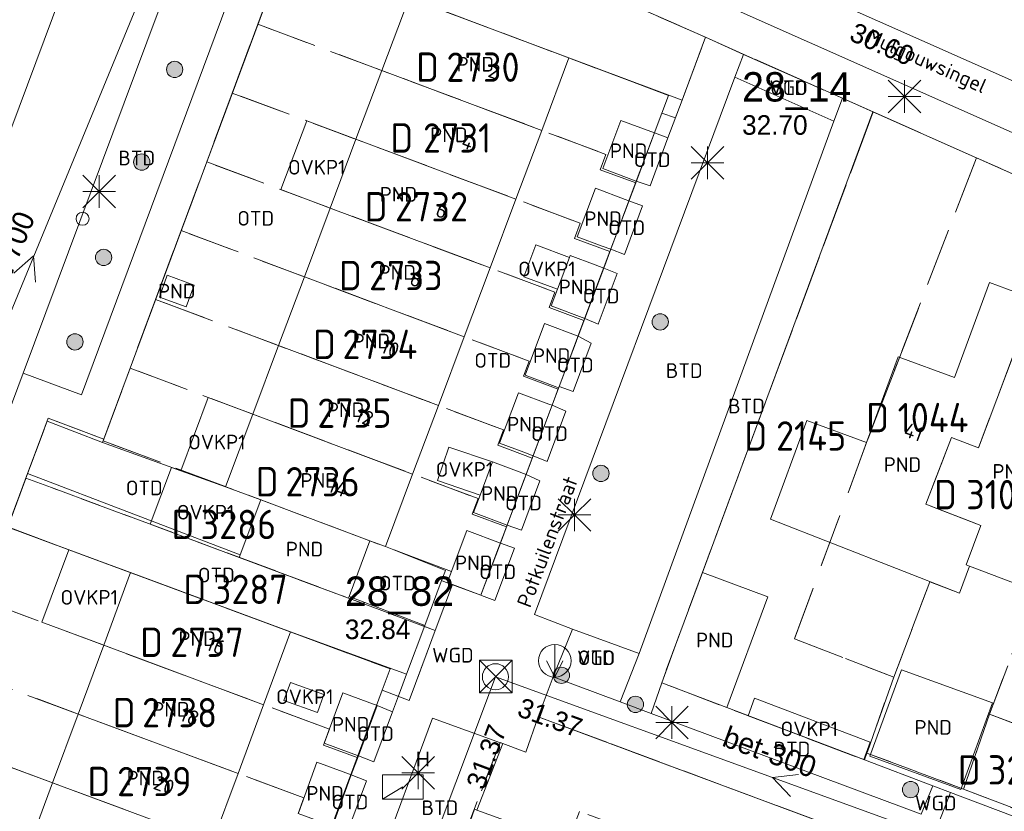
# Model space of a CAD drawing. Header units: metres. Extents: x 207644 to 210135, y 370459 to 373417.
# Tile 93 of 256: x 208202 to 208262, y 371782 to 371830. Entities that reach past the tile are written whole.
import ezdxf
from ezdxf.enums import TextEntityAlignment as Align

# ---------------------------------------------------------------- set-up
doc = ezdxf.new("R2010")
doc.units = ezdxf.units.M
doc.linetypes.add('HIDDEN2', pattern=[4.7625, 3.175, -1.5875])
for name, color, linetype in [('BTD', 7, 'Continuous'), ('combi_kolk', 7, 'Continuous'), ('CON_BxH300x300mm', 7, 'Continuous'), ('CON_BxH700x700mm', 7, 'Continuous'), ('CON_BxH800x800mm', 7, 'Continuous'), ('DMM_BxH300x300mm', 7, 'Continuous'), ('DMM_BxH700x700mm', 7, 'Continuous'), ('GB', 1, 'Continuous'), ('GB07', 1, 'Continuous'), ('GB11', 1, 'Continuous'), ('INV_BxH300x300mm', 7, 'Continuous'), ('INV_BxH800x800mm', 7, 'Continuous'), ('KAD_perceelnummer', 212, 'Continuous'), ('KAD_sectie', 212, 'Continuous'), ('KAD_Vastgesteld_Perceel', 212, 'Continuous'), ('KO_INSPECTIE', 7, 'Continuous'), ('NAR', 7, 'Continuous'), ('NLV_inspectieput', 7, 'Continuous'), ('NNR_inspectieput', 7, 'Continuous'), ('NOD_inspectieput', 7, 'Continuous'), ('ORL', 7, 'Continuous'), ('OTD', 7, 'Continuous'), ('OVKP1', 7, 'Continuous'), ('PIJL', 7, 'Continuous'), ('PND', 7, 'Continuous'), ('VGO', 7, 'Continuous'), ('WGD', 7, 'Continuous')]:
    doc.layers.add(name, color=color, linetype=linetype)
for name, color, linetype, lineweight in [('GMV', 7, 'Continuous', 25), ('GP1', 7, 'Continuous', 30), ('Q21_lantaarnpaal', 1, 'Continuous', 0), ('Q23_kolk', 153, 'Continuous', 0), ('Q26_boom', 72, 'Continuous', 0), ('Q28_rioolput', 153, 'Continuous', 0), ('Q49_afvalbak-NGDW', 8, 'Continuous', 0)]:
    doc.layers.add(name, color=color, linetype=linetype, lineweight=lineweight)
doc.styles.add('ISO', font='isocpeur.ttf', dxfattribs={"height": 1})
doc.styles.add('ISOCP', font='ISOCP.shx', dxfattribs={"height": 1.8})

# ---------------------------------------------------------------- blocks, each defined once
blk = doc.blocks.new('ACMAP_ANN_TEMPLATE_Vastgesteld_Perceelnummer')
at = {"layer": 'KAD_perceelnummer', "style": 'ISOCP'}
blk.add_attdef('Perceelnummer', text='', height=1.8, dxfattribs=at).set_placement((0, 0), align=Align.MIDDLE)
at = {"layer": 'KAD_sectie', "style": 'ISOCP'}
blk.add_attdef('sectie', text='', height=1.8, dxfattribs=at).set_placement((-2.7, 0), align=Align.MIDDLE_RIGHT)
blk = doc.blocks.new('Q26')
blk.add_hatch(color=256).paths.add_polyline_path([(-0.452, -0.01, 1), (0.548, -0.01, 1)])
blk.add_circle((0.048, -0.01), 0.5)
blk = doc.blocks.new('Q21')
for p, q in [((-1, 1), (0, 0)), ((0, 1), (0, 0)), ((0, 0), (1, 1)), ((-1, 0), (0, 0)), ((-1, -1), (0, 0)), ((0, 0), (1, 0)), ((0, 0), (0, -1)), ((0, 0), (1, -1))]:
    blk.add_line(p, q)
blk = doc.blocks.new('Q28')
at = {"linetype": 'Continuous'}
for p, q in [((-1, -1), (1, 1)), ((-1, 1), (1, -1))]:
    blk.add_line(p, q, dxfattribs=at)
blk.add_lwpolyline([(1, 1), (1, -1), (-1, -1), (-1, 1)], close=True)
blk = doc.blocks.new('Q23')
blk.add_line((-1.25, -0.75), (0, 0))
blk.add_lwpolyline([(-1.25, -0.75), (1.25, -0.75), (1.25, 0.75), (-1.25, 0.75), (-1.25, -0.75)])
blk = doc.blocks.new('Q49')
blk.add_line((0, 1), (0, -1))
blk.add_lwpolyline([(-0.5, 0), (0, -1), (0.5, 0)])
blk.add_circle((0, 0), 1)

msp = doc.modelspace()

# ---------------------------------------------------------------- linework, layer by layer
at = {"layer": 'combi_kolk', "color": 253, "lineweight": 13}
msp.add_circle((208205.96, 371818.16), 0.4, dxfattribs=at)
at = {"layer": 'CON_BxH300x300mm', "color": 253, "linetype": 'Continuous', "lineweight": 13}
for points in [[(208231.27, 371790.07), (208214.31, 371744.87)], [(208265.24, 371777.71), (208231.27, 371790.07)]]:
    msp.add_lwpolyline(points, dxfattribs=at)
at = {"layer": 'CON_BxH700x700mm', "color": 253, "linetype": 'Continuous', "lineweight": 13}
msp.add_lwpolyline([(208214.84, 371844.74), (208191.08, 371787.02)], dxfattribs=at)
at = {"layer": 'CON_BxH800x800mm', "color": 253, "linetype": 'Continuous', "lineweight": 13}
msp.add_lwpolyline([(208308.71, 371806.31), (208251.79, 371831.6)], dxfattribs=at)
at = {"layer": 'GB', "color": 253, "linetype": 'Continuous', "lineweight": 13}
for points in [[(208224.303, 371827.25), (208225.972, 371831.701)], [(208235.774, 371828.022), (208225.972, 371831.701)], [(208234.107, 371823.581), (208235.774, 371828.022)], [(208222.722, 371823.034), (208224.303, 371827.25)], [(208238.963, 371824.196), (208237.849, 371821.232)], [(208241.019, 371823.424), (208238.963, 371824.196)], [(208232.525, 371819.365), (208234.107, 371823.581)], [(208241.019, 371823.424), (208239.905, 371820.46)], [(208237.399, 371820.033), (208236.282, 371817.061)], [(208230.943, 371815.148), (208232.525, 371819.365)], [(208239.455, 371819.261), (208238.338, 371816.288)], [(208219.56, 371814.6), (208221.141, 371818.817)], [(208235.803, 371815.785), (208235.069, 371813.833)], [(208235.849, 371815.908), (208235.803, 371815.785)], [(208229.357, 371810.923), (208230.943, 371815.148)], [(208237.905, 371815.135), (208236.746, 371812.049)], [(208217.979, 371810.384), (208219.56, 371814.6)], [(208261.558, 371814.253), (208259.402, 371808.418)], [(208264.31, 371813.236), (208261.558, 371814.253)], [(208235.069, 371813.833), (208234.689, 371812.822)], [(208234.282, 371811.738), (208233.089, 371808.563)], [(208227.775, 371806.707), (208229.357, 371810.923)], [(208236.339, 371810.965), (208235.174, 371807.865)], [(208217.979, 371810.384), (208216.402, 371806.177)], [(208255.959, 371809.69), (208254.018, 371804.437)], [(208259.402, 371808.418), (208255.959, 371809.69)], [(208232.686, 371807.491), (208231.525, 371804.4)], [(208235.146, 371807.791), (208235.174, 371807.865)], [(208226.196, 371802.5), (208227.775, 371806.707)], [(208234.743, 371806.718), (208233.582, 371803.628)], [(208216.402, 371806.177), (208214.733, 371801.727)], [(208250.36, 371805.789), (208248.124, 371799.739)], [(208254.018, 371804.437), (208250.36, 371805.789)], [(208231.091, 371803.245), (208230.326, 371801.207)], [(208226.196, 371802.5), (208224.526, 371798.051)], [(208233.148, 371802.473), (208231.984, 371799.374)], [(208216.892, 371800.914), (208214.733, 371801.727)], [(208215.624, 371797.547), (208216.892, 371800.914)], [(208230.326, 371801.207), (208229.927, 371800.146)], [(208248.124, 371799.739), (208259.709, 371795.198)], [(208229.514, 371799.046), (208228.309, 371795.84)], [(208222.301, 371794.993), (208223.573, 371798.397)], [(208224.526, 371798.051), (208223.573, 371798.397)], [(208230.366, 371795.067), (208231.571, 371798.274)], [(208215.562, 371797.382), (208215.624, 371797.547)], [(208222.261, 371794.886), (208215.562, 371797.382)], [(208259.709, 371795.198), (208260.327, 371796.861)], [(208264.385, 371795.312), (208260.327, 371796.861)], [(208208.91, 371796.458), (208207.257, 371792.004)], [(208218.713, 371792.82), (208208.91, 371796.458)], [(208243.959, 371796.461), (208241.985, 371791.121)], [(208230.366, 371795.067), (208228.309, 371795.84)], [(208222.301, 371794.993), (208222.261, 371794.886)], [(208218.713, 371792.82), (208217.057, 371788.358)], [(208205.692, 371787.786), (208207.257, 371792.004)], [(208241.985, 371791.121), (208241.46, 371789.7)], [(208217.057, 371788.358), (208215.492, 371784.141)], [(208204.126, 371783.568), (208205.692, 371787.786)], [(208213.927, 371779.923), (208215.492, 371784.141)], [(208202.561, 371779.348), (208204.126, 371783.568)], [(208230.133, 371781.89), (208229.984, 371781.943)], [(208230.133, 371781.89), (208232.336, 371781.101)]]:
    msp.add_lwpolyline(points, dxfattribs=at)
at = {"layer": 'GB07', "color": 253, "linetype": 'Continuous', "lineweight": 13}
for points in [[(208224.303, 371827.25), (208234.107, 371823.581)], [(208232.525, 371819.365), (208222.722, 371823.034)], [(208230.943, 371815.148), (208221.141, 371818.817)], [(208229.357, 371810.923), (208219.56, 371814.6)], [(208264.31, 371813.236), (208260.876, 371804.119)], [(208227.775, 371806.707), (208217.979, 371810.384)], [(208226.196, 371802.5), (208216.402, 371806.177)], [(208259.225, 371804.752), (208257.659, 371800.653)], [(208260.876, 371804.119), (208259.225, 371804.752)], [(208223.573, 371798.397), (208216.892, 371800.914)], [(208257.659, 371800.653), (208261.03, 371799.347)], [(208261.03, 371799.347), (208260.127, 371796.939)], [(208260.127, 371796.939), (208260.327, 371796.861)], [(208217.057, 371788.358), (208207.257, 371792.004)], [(208215.492, 371784.141), (208205.692, 371787.786)], [(208213.927, 371779.923), (208204.126, 371783.568)]]:
    msp.add_lwpolyline(points, dxfattribs=at)
at = {"layer": 'GB11', "color": 253, "linetype": 'Continuous', "lineweight": 13}
for points in [[(208222.722, 371823.034), (208221.141, 371818.817)], [(208237.849, 371821.232), (208239.733, 371820.524)], [(208239.733, 371820.524), (208239.905, 371820.46)], [(208239.229, 371819.345), (208237.399, 371820.033)], [(208239.455, 371819.261), (208239.229, 371819.345)], [(208236.282, 371817.061), (208237.813, 371816.485)], [(208237.813, 371816.485), (208238.338, 371816.288)], [(208237.378, 371815.333), (208235.849, 371815.908)], [(208237.905, 371815.135), (208237.378, 371815.333)], [(208211.155, 371814.694), (208210.678, 371813.353)], [(208212.794, 371814.09), (208211.155, 371814.694)], [(208212.317, 371812.749), (208212.794, 371814.09)], [(208210.678, 371813.353), (208212.317, 371812.749)], [(208234.689, 371812.822), (208236.746, 371812.049)], [(208236.339, 371810.965), (208234.282, 371811.738)], [(208233.089, 371808.563), (208234.928, 371807.873)], [(208234.54, 371806.794), (208232.686, 371807.491)], [(208234.928, 371807.873), (208235.146, 371807.791)], [(208234.743, 371806.718), (208234.54, 371806.794)], [(208231.525, 371804.4), (208233.005, 371803.844)], [(208233.005, 371803.844), (208233.582, 371803.628)], [(208232.557, 371802.695), (208231.091, 371803.245)], [(208233.148, 371802.473), (208232.557, 371802.695)], [(208229.927, 371800.146), (208231.984, 371799.374)], [(208231.571, 371798.274), (208229.514, 371799.046)], [(208243.959, 371796.461), (208247.965, 371794.98)], [(208247.965, 371794.98), (208245.453, 371788.182)], [(208259.795, 371783.165), (208254.218, 371785.202), (208256.153, 371790.5), (208261.73, 371788.463), (208259.795, 371783.165)], [(208241.46, 371789.7), (208245.453, 371788.182)], [(208220.767, 371785.999), (208221.917, 371789.088)], [(208221.917, 371789.088), (208223.407, 371788.533)], [(208222.872, 371785.215), (208224.022, 371788.304)], [(208223.407, 371788.533), (208224.022, 371788.304)], [(208222.371, 371785.402), (208220.767, 371785.999)], [(208222.872, 371785.215), (208222.371, 371785.402)], [(208220.329, 371784.828), (208219.219, 371781.77)], [(208221.936, 371784.245), (208220.329, 371784.828)], [(208222.436, 371784.063), (208221.326, 371781.005)], [(208222.436, 371784.063), (208221.936, 371784.245)], [(208229.984, 371781.943), (208229.201, 371779.752)]]:
    msp.add_lwpolyline(points, dxfattribs=at)
at = {"layer": 'GMV', "color": 253, "linetype": 'Continuous', "lineweight": 13}
for points in [[(208330.887, 371793.257), (208223.799, 371840.874)], [(208222.195, 371838.972), (208244.154, 371829.287)], [(208201.57, 371823.63), (208207.118, 371838.56)], [(208202.329, 371808.681), (208212.686, 371836.452)], [(208205.905, 371807.353), (208216.235, 371835.171)], [(208218.358, 371834.537), (208207.178, 371804.43)], [(208242.714, 371825.434), (208244.154, 371829.287)], [(208244.154, 371829.287), (208246.472, 371828.243)], [(208235.774, 371828.022), (208242.714, 371825.434)], [(208246.472, 371828.243), (208245.95, 371826.843)], [(208246.472, 371828.243), (208252.538, 371825.549)], [(208245.95, 371826.843), (208233.666, 371793.88)], [(208245.95, 371826.843), (208252.02, 371824.141)], [(208241.847, 371823.115), (208242.714, 371825.434)], [(208252.02, 371824.141), (208252.538, 371825.549)], [(208252.538, 371825.549), (208254.404, 371824.72)], [(208243.959, 371796.461), (208254.404, 371824.72)], [(208318.73, 371796.145), (208254.404, 371824.72)], [(208252.02, 371824.141), (208240.072, 371791.499)], [(208241.019, 371823.424), (208241.847, 371823.115)], [(208240.749, 371820.177), (208241.847, 371823.115)], [(208239.455, 371819.261), (208239.905, 371820.46)], [(208239.905, 371820.46), (208240.749, 371820.177)], [(208240.292, 371818.955), (208239.175, 371815.967)], [(208239.455, 371819.261), (208240.292, 371818.955)], [(208237.905, 371815.135), (208238.338, 371816.288)], [(208239.175, 371815.967), (208238.338, 371816.288)], [(208238.74, 371814.802), (208237.576, 371811.687)], [(208237.905, 371815.135), (208238.74, 371814.802)], [(208236.339, 371810.965), (208236.746, 371812.049)], [(208237.576, 371811.687), (208236.746, 371812.049)], [(208237.143, 371810.53), (208236.037, 371807.572)], [(208236.339, 371810.965), (208237.143, 371810.53)], [(208202.329, 371808.681), (208181.829, 371753.652)], [(208202.329, 371808.681), (208205.905, 371807.353)], [(208234.743, 371806.718), (208235.146, 371807.791)], [(208236.037, 371807.572), (208235.174, 371807.865)], [(208235.584, 371806.358), (208234.432, 371803.275)], [(208234.743, 371806.718), (208235.584, 371806.358)], [(208202.594, 371802.531), (208203.794, 371805.754)], [(208203.794, 371805.754), (208207.178, 371804.43)], [(208214.733, 371801.727), (208207.178, 371804.43)], [(208233.148, 371802.473), (208233.582, 371803.628)], [(208234.432, 371803.275), (208233.582, 371803.628)], [(208202.594, 371802.531), (208201.379, 371799.266)], [(208202.594, 371802.531), (208215.624, 371797.547)], [(208233.989, 371802.09), (208232.859, 371799.067)], [(208233.148, 371802.473), (208233.989, 371802.09)], [(208201.379, 371799.266), (208205.121, 371797.864)], [(208231.571, 371798.274), (208231.984, 371799.374)], [(208232.859, 371799.067), (208231.984, 371799.374)], [(208205.121, 371797.864), (208208.91, 371796.458)], [(208224.526, 371798.051), (208228.21, 371796.595)], [(208231.241, 371794.739), (208232.446, 371797.963)], [(208232.446, 371797.963), (208231.571, 371798.274)], [(208228.21, 371796.595), (208227.974, 371795.965)], [(208226.947, 371793.223), (208227.953, 371795.909)], [(208227.953, 371795.909), (208227.974, 371795.965)], [(208228.309, 371795.84), (208227.974, 371795.965)], [(208226.944, 371793.216), (208222.301, 371794.993)], [(208230.366, 371795.067), (208230.41, 371795.051)], [(208230.41, 371795.051), (208231.241, 371794.739)], [(208233.666, 371793.88), (208235.992, 371792.999)], [(208225.822, 371790.221), (208226.944, 371793.216)], [(208226.944, 371793.216), (208226.947, 371793.223)], [(208235.992, 371792.999), (208234.8, 371790.057)], [(208240.072, 371791.499), (208235.992, 371792.999)], [(208225.822, 371790.221), (208218.713, 371792.82)], [(208238.919, 371788.523), (208240.072, 371791.499)], [(208225.449, 371789.224), (208225.822, 371790.221)], [(208233.897, 371787.616), (208234.8, 371790.057)], [(208238.919, 371788.523), (208234.8, 371790.057)], [(208241.46, 371789.7), (208240.808, 371787.82)], [(208224.962, 371787.924), (208225.449, 371789.224)], [(208224.022, 371788.304), (208224.962, 371787.924)], [(208238.919, 371788.523), (208240.808, 371787.82)], [(208245.453, 371788.182), (208253.859, 371785)], [(208223.809, 371784.847), (208224.962, 371787.924)], [(208233.897, 371787.616), (208233.143, 371785.455)], [(208260.413, 371777.739), (208233.897, 371787.616)], [(208240.808, 371787.82), (208257.37, 371781.653)], [(208227.418, 371787.53), (208224.003, 371778.331)], [(208231.577, 371786.023), (208227.418, 371787.53)], [(208230.133, 371781.89), (208231.726, 371785.969)], [(208231.726, 371785.969), (208231.577, 371786.023)], [(208233.143, 371785.455), (208231.726, 371785.969)], [(208222.436, 371784.063), (208222.872, 371785.215)], [(208222.872, 371785.215), (208223.809, 371784.847)], [(208253.899, 371784.985), (208253.859, 371785)], [(208258.084, 371783.391), (208253.899, 371784.985)], [(208222.436, 371784.063), (208223.376, 371783.691)], [(208223.376, 371783.691), (208222.229, 371780.631)], [(208258.084, 371783.391), (208257.37, 371781.653)], [(208258.084, 371783.391), (208259.16, 371782.981)], [(208259.16, 371782.981), (208258.489, 371781.236)], [(208259.16, 371782.981), (208259.766, 371782.75)], [(208259.766, 371782.75), (208263.172, 371781.469)]]:
    msp.add_lwpolyline(points, dxfattribs=at)
at = {"layer": 'GP1', "color": 253, "linetype": 'Continuous', "lineweight": 13}
for points in [[(208218.12, 371819.948), (208219.708, 371824.162)], [(208219.708, 371824.162), (208222.722, 371823.034)], [(208221.141, 371818.817), (208218.12, 371819.948)], [(208235.803, 371815.785), (208233.749, 371816.556), (208233.016, 371814.604), (208235.069, 371813.833)], [(208213.67, 371807.203), (208211.985, 371802.71)], [(208216.402, 371806.177), (208213.67, 371807.203)], [(208230.326, 371801.207), (208227.709, 371802.114), (208228.415, 371804.151), (208231.091, 371803.245)], [(208210.111, 371799.435), (208211.421, 371802.912)], [(208211.421, 371802.912), (208211.985, 371802.71)], [(208214.733, 371801.727), (208211.985, 371802.71)], [(208215.562, 371797.382), (208216.892, 371800.914)], [(208215.562, 371797.382), (208210.111, 371799.435)], [(208207.257, 371792.004), (208203.468, 371793.41), (208205.121, 371797.864)], [(208220.357, 371787.87), (208218.302, 371788.605), (208218.701, 371789.721), (208220.756, 371788.986), (208220.357, 371787.87)], [(208247.157, 371788.749), (208246.772, 371787.683)], [(208254.244, 371786.066), (208247.157, 371788.749)], [(208246.772, 371787.683), (208253.859, 371785)], [(208253.859, 371785), (208254.244, 371786.066)]]:
    msp.add_lwpolyline(points, dxfattribs=at)
at = {"layer": 'KAD_Vastgesteld_Perceel', "color": 253, "linetype": 'HIDDEN2', "lineweight": 13}
for points in [[(208266.596, 371819.304), (208260.758, 371821.897), (208254.417, 371824.714), (208244.154, 371829.287), (208222.195, 371838.972), (208219.443, 371837.459), (208218.365, 371834.556), (208216.707, 371830.092), (208215.14, 371825.871), (208213.572, 371821.65), (208212.007, 371817.435), (208210.44, 371813.214), (208208.876, 371809.003), (208207.256, 371804.64), (208203.856, 371805.92), (208202.494, 371802.26), (208201.375, 371799.254)], [(208221.241, 371780.936), (208222.793, 371785.119), (208224.323, 371789.243), (208225.988, 371788.607), (208227.585, 371792.908), (208228.628, 371795.72), (208230.366, 371795.067), (208231.943, 371799.265), (208233.526, 371803.48), (208235.113, 371807.705), (208236.698, 371811.924), (208238.283, 371816.142), (208239.868, 371820.361), (208241.471, 371824.63), (208242.299, 371824.353), (208242.788, 371825.654), (208244.154, 371829.287), (208254.417, 371824.714), (208241.46, 371789.7), (208253.895, 371784.972), (208254.039, 371785.39), (208259.966, 371783.183), (208265.79, 371780.943)]]:
    msp.add_lwpolyline(points, dxfattribs=at)
for points in [[(208241.884, 371825.728), (208218.365, 371834.556), (208219.443, 371837.459), (208222.195, 371838.972), (208244.154, 371829.287), (208242.788, 371825.654), (208242.299, 371824.353), (208241.471, 371824.63), (208241.884, 371825.728)], [(208216.707, 371830.092), (208218.365, 371834.556), (208241.884, 371825.728), (208241.471, 371824.63), (208239.868, 371820.361), (208237.699, 371821.168), (208238.046, 371822.107), (208216.707, 371830.092)], [(208216.707, 371830.092), (208238.046, 371822.107), (208237.699, 371821.168), (208239.868, 371820.361), (208238.283, 371816.142), (208236.118, 371816.948), (208236.469, 371817.889), (208215.14, 371825.871), (208216.707, 371830.092)], [(208215.14, 371825.871), (208236.469, 371817.889), (208236.118, 371816.948), (208238.283, 371816.142), (208236.698, 371811.924), (208234.556, 371812.722), (208234.906, 371813.665), (208213.572, 371821.65), (208215.14, 371825.871)], [(208254.417, 371824.714), (208260.758, 371821.897), (208256.052, 371809.685), (208254.024, 371804.437), (208249.601, 371792.401), (208255.685, 371790.041), (208254.067, 371785.471), (208254.039, 371785.39), (208253.895, 371784.972), (208241.46, 371789.7), (208254.417, 371824.714)], [(208213.572, 371821.65), (208234.906, 371813.665), (208234.556, 371812.722), (208236.698, 371811.924), (208235.113, 371807.705), (208232.984, 371808.497), (208233.33, 371809.432), (208212.007, 371817.435), (208213.572, 371821.65)], [(208260.758, 371821.897), (208266.596, 371819.304), (208260.876, 371804.119), (208259.225, 371804.752), (208257.659, 371800.653), (208261.03, 371799.347), (208260.127, 371796.939), (208260.327, 371796.861), (208259.709, 371795.198), (208257.9, 371795.898), (208255.685, 371790.041), (208249.601, 371792.401), (208254.024, 371804.437), (208256.052, 371809.685), (208260.758, 371821.897)], [(208254.039, 371785.39), (208254.067, 371785.471), (208255.685, 371790.041), (208257.9, 371795.898), (208259.709, 371795.198), (208260.327, 371796.861), (208260.127, 371796.939), (208261.03, 371799.347), (208257.659, 371800.653), (208259.225, 371804.752), (208260.876, 371804.119), (208266.596, 371819.304), (208272.433, 371816.711), (208261.552, 371787.779), (208259.966, 371783.183), (208254.039, 371785.39)], [(208212.007, 371817.435), (208233.33, 371809.432), (208232.984, 371808.497), (208235.113, 371807.705), (208233.526, 371803.48), (208231.41, 371804.268), (208231.761, 371805.211), (208210.44, 371813.214), (208212.007, 371817.435)], [(208272.433, 371816.711), (208278.027, 371814.226), (208272.573, 371799.728), (208271.044, 371800.306), (208269.478, 371796.118), (208272.872, 371794.829), (208271.98, 371792.461), (208272.115, 371792.409), (208271.515, 371790.807), (208269.688, 371791.495), (208267.482, 371785.523), (208261.552, 371787.779), (208272.433, 371816.711)], [(208210.44, 371813.214), (208231.761, 371805.211), (208231.41, 371804.268), (208233.526, 371803.48), (208231.943, 371799.265), (208229.845, 371800.046), (208230.203, 371800.996), (208208.876, 371809.003), (208210.44, 371813.214)], [(208230.203, 371800.996), (208229.845, 371800.046), (208231.943, 371799.265), (208230.366, 371795.067), (208228.628, 371795.72), (208228.309, 371795.84), (208228.569, 371796.533), (208207.221, 371804.546), (208207.256, 371804.64), (208208.876, 371809.003), (208230.203, 371800.996)], [(208207.256, 371804.64), (208207.221, 371804.546), (208228.569, 371796.533), (208228.309, 371795.84), (208228.628, 371795.72), (208227.585, 371792.908), (208222.265, 371794.895), (208204.053, 371801.679), (208202.494, 371802.26), (208203.856, 371805.92), (208207.256, 371804.64)], [(208201.375, 371799.254), (208202.494, 371802.26), (208204.053, 371801.679), (208222.265, 371794.895), (208227.585, 371792.908), (208225.988, 371788.607), (208224.323, 371789.243), (208224.81, 371790.555), (208201.375, 371799.254)], [(208201.375, 371799.254), (208224.81, 371790.555), (208224.323, 371789.243), (208222.793, 371785.119), (208220.729, 371785.873), (208221.093, 371786.857), (208199.72, 371794.808), (208201.375, 371799.254)], [(208199.72, 371794.808), (208221.093, 371786.857), (208220.729, 371785.873), (208222.793, 371785.119), (208221.241, 371780.936), (208219.176, 371781.689), (208219.527, 371782.64), (208198.15, 371790.591), (208199.72, 371794.808)], [(208198.15, 371790.591), (208219.527, 371782.64), (208219.176, 371781.689), (208221.241, 371780.936), (208219.672, 371776.706), (208217.603, 371777.461), (208217.96, 371778.423), (208196.58, 371786.374), (208198.15, 371790.591)], [(208218.82, 371753.039), (208248.852, 371741.969), (208248.943, 371742.218), (208250.49, 371746.444), (208252.043, 371750.686), (208253.59, 371754.91), (208255.144, 371759.153), (208256.694, 371763.385), (208258.243, 371767.616), (208260.204, 371772.972), (208259.996, 371773.049), (208260.724, 371775.068), (208259.588, 371775.519), (208260.414, 371777.741), (208233.897, 371787.616), (208233.143, 371785.455), (208231.55, 371786.032), (208229.015, 371779.462), (208227.398, 371775.271), (208225.773, 371771.06), (208224.14, 371766.827), (208222.522, 371762.634), (208220.906, 371758.446), (208218.82, 371753.039)], [(208259.996, 371773.049), (208244.383, 371778.855), (208236.416, 371781.817), (208234.75, 371777.334), (208229.015, 371779.462), (208231.55, 371786.032), (208233.143, 371785.455), (208233.897, 371787.616), (208260.414, 371777.741), (208259.588, 371775.519), (208260.724, 371775.068), (208259.996, 371773.049)], [(208259.966, 371783.183), (208261.552, 371787.779), (208267.482, 371785.523), (208265.79, 371780.943), (208259.966, 371783.183)], [(208196.58, 371786.374), (208217.96, 371778.423), (208217.603, 371777.461), (208219.672, 371776.706), (208218.099, 371772.467), (208216.039, 371773.218), (208216.404, 371774.203), (208195.01, 371782.155), (208196.58, 371786.374)]]:
    msp.add_lwpolyline(points, close=True, dxfattribs=at)
at = {"layer": 'NOD_inspectieput', "color": 253, "lineweight": 13}
msp.add_circle((208231.27, 371790.07), 0.8, dxfattribs=at)
at = {"layer": 'PIJL', "color": 253, "lineweight": 13}
for points in [[(208201.75, 371814.82), (208202.96, 371815.88), (208203.08, 371814.27)], [(208249.85, 371784.07), (208248.26, 371783.89), (208249.36, 371782.72)]]:
    msp.add_lwpolyline(points, dxfattribs=at)

# ---------------------------------------------------------------- block references
at = {"layer": 'KAD_Vastgesteld_Perceel', "color": 253, "linetype": 'HIDDEN2', "lineweight": 13}
ref = msp.add_blockref('ACMAP_ANN_TEMPLATE_Vastgesteld_Perceelnummer', (208230.509, 371827.458), dxfattribs=at)
ref.add_attrib('Perceelnummer', '2730', dxfattribs={"layer": 'KAD_perceelnummer', "lineweight": 13, "height": 1.8, "style": 'ISOCP'}).set_placement((208230.509, 371827.458), align=Align.MIDDLE)
ref.add_attrib('sectie', 'D', dxfattribs={"layer": 'KAD_sectie', "lineweight": 13, "height": 1.8, "style": 'ISOCP'}).set_placement((208227.809, 371827.458), align=Align.MIDDLE_RIGHT)
ref = msp.add_blockref('ACMAP_ANN_TEMPLATE_Vastgesteld_Perceelnummer', (208228.923, 371823.117), dxfattribs=at)
ref.add_attrib('Perceelnummer', '2731', dxfattribs={"layer": 'KAD_perceelnummer', "lineweight": 13, "height": 1.8, "style": 'ISOCP'}).set_placement((208228.923, 371823.117), align=Align.MIDDLE)
ref.add_attrib('sectie', 'D', dxfattribs={"layer": 'KAD_sectie', "lineweight": 13, "height": 1.8, "style": 'ISOCP'}).set_placement((208226.223, 371823.117), align=Align.MIDDLE_RIGHT)
ref = msp.add_blockref('ACMAP_ANN_TEMPLATE_Vastgesteld_Perceelnummer', (208227.35, 371818.898), dxfattribs=at)
ref.add_attrib('Perceelnummer', '2732', dxfattribs={"layer": 'KAD_perceelnummer', "lineweight": 13, "height": 1.8, "style": 'ISOCP'}).set_placement((208227.35, 371818.898), align=Align.MIDDLE)
ref.add_attrib('sectie', 'D', dxfattribs={"layer": 'KAD_sectie', "lineweight": 13, "height": 1.8, "style": 'ISOCP'}).set_placement((208224.65, 371818.898), align=Align.MIDDLE_RIGHT)
ref = msp.add_blockref('ACMAP_ANN_TEMPLATE_Vastgesteld_Perceelnummer', (208225.777, 371814.678), dxfattribs=at)
ref.add_attrib('Perceelnummer', '2733', dxfattribs={"layer": 'KAD_perceelnummer', "lineweight": 13, "height": 1.8, "style": 'ISOCP'}).set_placement((208225.777, 371814.678), align=Align.MIDDLE)
ref.add_attrib('sectie', 'D', dxfattribs={"layer": 'KAD_sectie', "lineweight": 13, "height": 1.8, "style": 'ISOCP'}).set_placement((208223.077, 371814.678), align=Align.MIDDLE_RIGHT)
ref = msp.add_blockref('ACMAP_ANN_TEMPLATE_Vastgesteld_Perceelnummer', (208224.191, 371810.458), dxfattribs=at)
ref.add_attrib('Perceelnummer', '2734', dxfattribs={"layer": 'KAD_perceelnummer', "lineweight": 13, "height": 1.8, "style": 'ISOCP'}).set_placement((208224.191, 371810.458), align=Align.MIDDLE)
ref.add_attrib('sectie', 'D', dxfattribs={"layer": 'KAD_sectie', "lineweight": 13, "height": 1.8, "style": 'ISOCP'}).set_placement((208221.491, 371810.458), align=Align.MIDDLE_RIGHT)
ref = msp.add_blockref('ACMAP_ANN_TEMPLATE_Vastgesteld_Perceelnummer', (208222.629, 371806.24), dxfattribs=at)
ref.add_attrib('Perceelnummer', '2735', dxfattribs={"layer": 'KAD_perceelnummer', "lineweight": 13, "height": 1.8, "style": 'ISOCP'}).set_placement((208222.629, 371806.24), align=Align.MIDDLE)
ref.add_attrib('sectie', 'D', dxfattribs={"layer": 'KAD_sectie', "lineweight": 13, "height": 1.8, "style": 'ISOCP'}).set_placement((208219.929, 371806.24), align=Align.MIDDLE_RIGHT)
ref = msp.add_blockref('ACMAP_ANN_TEMPLATE_Vastgesteld_Perceelnummer', (208258.094, 371805.969), dxfattribs=at)
ref.add_attrib('Perceelnummer', '1044', dxfattribs={"layer": 'KAD_perceelnummer', "lineweight": 13, "height": 1.8, "style": 'ISOCP'}).set_placement((208258.094, 371805.969), align=Align.MIDDLE)
ref.add_attrib('sectie', 'D', dxfattribs={"layer": 'KAD_sectie', "lineweight": 13, "height": 1.8, "style": 'ISOCP'}).set_placement((208255.394, 371805.969), align=Align.MIDDLE_RIGHT)
ref = msp.add_blockref('ACMAP_ANN_TEMPLATE_Vastgesteld_Perceelnummer', (208250.622, 371804.843), dxfattribs=at)
ref.add_attrib('Perceelnummer', '2145', dxfattribs={"layer": 'KAD_perceelnummer', "lineweight": 13, "height": 1.8, "style": 'ISOCP'}).set_placement((208250.622, 371804.843), align=Align.MIDDLE)
ref.add_attrib('sectie', 'D', dxfattribs={"layer": 'KAD_sectie', "lineweight": 13, "height": 1.8, "style": 'ISOCP'}).set_placement((208247.922, 371804.843), align=Align.MIDDLE_RIGHT)
ref = msp.add_blockref('ACMAP_ANN_TEMPLATE_Vastgesteld_Perceelnummer', (208220.673, 371802.035), dxfattribs=at)
ref.add_attrib('Perceelnummer', '2736', dxfattribs={"layer": 'KAD_perceelnummer', "lineweight": 13, "height": 1.8, "style": 'ISOCP'}).set_placement((208220.673, 371802.035), align=Align.MIDDLE)
ref.add_attrib('sectie', 'D', dxfattribs={"layer": 'KAD_sectie', "lineweight": 13, "height": 1.8, "style": 'ISOCP'}).set_placement((208217.973, 371802.035), align=Align.MIDDLE_RIGHT)
ref = msp.add_blockref('ACMAP_ANN_TEMPLATE_Vastgesteld_Perceelnummer', (208262.25, 371801.244), dxfattribs=at)
ref.add_attrib('Perceelnummer', '3109', dxfattribs={"layer": 'KAD_perceelnummer', "lineweight": 13, "height": 1.8, "style": 'ISOCP'}).set_placement((208262.25, 371801.244), align=Align.MIDDLE)
ref.add_attrib('sectie', 'D', dxfattribs={"layer": 'KAD_sectie', "lineweight": 13, "height": 1.8, "style": 'ISOCP'}).set_placement((208259.55, 371801.244), align=Align.MIDDLE_RIGHT)
ref = msp.add_blockref('ACMAP_ANN_TEMPLATE_Vastgesteld_Perceelnummer', (208215.514, 371799.414), dxfattribs=at)
ref.add_attrib('Perceelnummer', '3286', dxfattribs={"layer": 'KAD_perceelnummer', "lineweight": 13, "height": 1.8, "style": 'ISOCP'}).set_placement((208215.514, 371799.414), align=Align.MIDDLE)
ref.add_attrib('sectie', 'D', dxfattribs={"layer": 'KAD_sectie', "lineweight": 13, "height": 1.8, "style": 'ISOCP'}).set_placement((208212.814, 371799.414), align=Align.MIDDLE_RIGHT)
ref = msp.add_blockref('ACMAP_ANN_TEMPLATE_Vastgesteld_Perceelnummer', (208216.243, 371795.434), dxfattribs=at)
ref.add_attrib('Perceelnummer', '3287', dxfattribs={"layer": 'KAD_perceelnummer', "lineweight": 13, "height": 1.8, "style": 'ISOCP'}).set_placement((208216.243, 371795.434), align=Align.MIDDLE)
ref.add_attrib('sectie', 'D', dxfattribs={"layer": 'KAD_sectie', "lineweight": 13, "height": 1.8, "style": 'ISOCP'}).set_placement((208213.543, 371795.434), align=Align.MIDDLE_RIGHT)
ref = msp.add_blockref('ACMAP_ANN_TEMPLATE_Vastgesteld_Perceelnummer', (208213.591, 371792.187), dxfattribs=at)
ref.add_attrib('Perceelnummer', '2737', dxfattribs={"layer": 'KAD_perceelnummer', "lineweight": 13, "height": 1.8, "style": 'ISOCP'}).set_placement((208213.591, 371792.187), align=Align.MIDDLE)
ref.add_attrib('sectie', 'D', dxfattribs={"layer": 'KAD_sectie', "lineweight": 13, "height": 1.8, "style": 'ISOCP'}).set_placement((208210.891, 371792.187), align=Align.MIDDLE_RIGHT)
ref = msp.add_blockref('ACMAP_ANN_TEMPLATE_Vastgesteld_Perceelnummer', (208211.912, 371787.872), dxfattribs=at)
ref.add_attrib('Perceelnummer', '2738', dxfattribs={"layer": 'KAD_perceelnummer', "lineweight": 13, "height": 1.8, "style": 'ISOCP'}).set_placement((208211.912, 371787.872), align=Align.MIDDLE)
ref.add_attrib('sectie', 'D', dxfattribs={"layer": 'KAD_sectie', "lineweight": 13, "height": 1.8, "style": 'ISOCP'}).set_placement((208209.212, 371787.872), align=Align.MIDDLE_RIGHT)
ref = msp.add_blockref('ACMAP_ANN_TEMPLATE_Vastgesteld_Perceelnummer', (208263.713, 371784.361), dxfattribs=at)
ref.add_attrib('Perceelnummer', '3260', dxfattribs={"layer": 'KAD_perceelnummer', "lineweight": 13, "height": 1.8, "style": 'ISOCP'}).set_placement((208263.713, 371784.361), align=Align.MIDDLE)
ref.add_attrib('sectie', 'D', dxfattribs={"layer": 'KAD_sectie', "lineweight": 13, "height": 1.8, "style": 'ISOCP'}).set_placement((208261.013, 371784.361), align=Align.MIDDLE_RIGHT)
ref = msp.add_blockref('ACMAP_ANN_TEMPLATE_Vastgesteld_Perceelnummer', (208210.362, 371783.648), dxfattribs=at)
ref.add_attrib('Perceelnummer', '2739', dxfattribs={"layer": 'KAD_perceelnummer', "lineweight": 13, "height": 1.8, "style": 'ISOCP'}).set_placement((208210.362, 371783.648), align=Align.MIDDLE)
ref.add_attrib('sectie', 'D', dxfattribs={"layer": 'KAD_sectie', "lineweight": 13, "height": 1.8, "style": 'ISOCP'}).set_placement((208207.662, 371783.648), align=Align.MIDDLE_RIGHT)
at = {"layer": 'Q21_lantaarnpaal', "color": 253}
for p in [(208256.344, 371825.66), (208244.273, 371821.593), (208206.98, 371819.835), (208236.118, 371799.992), (208242.092, 371787.265), (208226.532, 371784.173)]:
    msp.add_blockref('Q21', p, dxfattribs=at)
at = {"layer": 'Q23_kolk', "color": 253}
msp.add_blockref('Q23', (208225.59, 371783.311), dxfattribs=at)
at = {"layer": 'Q26_boom', "color": 253}
for p in [(208211.559, 371827.325), (208209.541, 371821.647), (208207.202, 371815.798), (208241.321, 371811.845), (208205.448, 371810.62), (208237.689, 371802.55), (208235.265, 371790.169), (208239.805, 371788.388), (208256.674, 371783.16)]:
    msp.add_blockref('Q26', p, dxfattribs=at)
at = {"layer": 'Q28_rioolput', "color": 253}
msp.add_blockref('Q28', (208231.287, 371790.085), dxfattribs=at)
at = {"layer": 'Q49_afvalbak-NGDW', "color": 253}
msp.add_blockref('Q49', (208234.906, 371791.054), dxfattribs=at)

# ---------------------------------------------------------------- texts
at = {"layer": 'BTD', "color": 253, "linetype": 'Continuous', "lineweight": 13, "style": 'ISO'}
for p in [(208209.282, 371821.886), (208242.843, 371808.849), (208246.662, 371806.674), (208249.446, 371785.637), (208227.865, 371782.038)]:
    msp.add_text('BTD', height=0.9, dxfattribs=at).set_placement(p, align=Align.MIDDLE_CENTER)
at = {"layer": 'DMM_BxH300x300mm', "color": 253, "lineweight": 13}
msp.add_text('bet-300', height=1.3, rotation=340.01, dxfattribs=at).set_placement((208245.09, 371785.86))
at = {"layer": 'DMM_BxH700x700mm', "color": 253, "lineweight": 13}
msp.add_text('bet-700', height=1.3, rotation=67.63, dxfattribs=at).set_placement((208200.84, 371812.8))
at = {"layer": 'INV_BxH300x300mm', "color": 253, "lineweight": 13}
for rotation, p in [(340.01, (208232.53, 371787.69)), (69.43, (208230.57, 371783.07))]:
    msp.add_text('31.37', height=1.2, rotation=rotation, dxfattribs=at).set_placement(p)
at = {"layer": 'INV_BxH800x800mm', "color": 253, "lineweight": 13}
msp.add_text('30.60', height=1.2, rotation=336.04, dxfattribs=at).set_placement((208252.89, 371829.14))
at = {"layer": 'KO_INSPECTIE', "color": 253, "lineweight": 13}
msp.add_text('H', height=0.9, dxfattribs=at).set_placement((208226.39, 371784.57))
at = {"layer": 'NAR', "color": 253, "linetype": 'Continuous', "lineweight": 13, "style": 'ISO'}
for s, rotation, p in [('2', 339.4, (208231.195, 371827.205)), ('4', 339.5, (208229.57, 371822.876)), ('6', 339.5, (208227.988, 371818.66)), ('8', 339.4, (208226.405, 371814.442)), ('10', 339.4, (208224.821, 371810.221)), ('12', 339.4, (208223.241, 371806.01)), ('41', 339.7, (208256.907, 371805.076)), ('14', 339.4, (208221.615, 371801.677)), ('16', 339.6, (208214.135, 371791.982)), ('18', 339.6, (208212.526, 371787.645)), ('20', 339.6, (208210.961, 371783.427))]:
    msp.add_text(s, height=0.9, rotation=rotation, dxfattribs=at).set_placement(p, align=Align.MIDDLE_CENTER)
at = {"layer": 'NLV_inspectieput', "color": 253, "lineweight": 13}
for s, p in [('32.70', (208246.39, 371823.31)), ('32.84', (208222.04, 371792.38))]:
    msp.add_text(s, height=1.2, dxfattribs=at).set_placement(p)
at = {"layer": 'NNR_inspectieput', "color": 253, "lineweight": 13}
for s, p in [('28_14', (208246.39, 371825.35)), ('28_82', (208222.04, 371794.42))]:
    msp.add_text(s, height=1.8, dxfattribs=at).set_placement(p)
at = {"layer": 'ORL', "color": 253, "linetype": 'Continuous', "lineweight": 13, "style": 'ISO'}
for s, rotation, p in [('Mulgouwsingel', 336, (208257.717, 371827.836)), ('Potkuilenstraat', 69.6, (208234.454, 371798.35))]:
    msp.add_text(s, height=0.9, rotation=rotation, dxfattribs=at).set_placement(p, align=Align.MIDDLE_CENTER)
at = {"layer": 'OTD', "color": 253, "linetype": 'Continuous', "lineweight": 13, "style": 'ISO'}
for p in [(208249.244, 371826.195), (208240.876, 371821.781), (208216.575, 371818.187), (208239.315, 371817.615), (208237.743, 371813.419), (208231.105, 371809.471), (208236.159, 371809.192), (208234.583, 371804.986), (208209.743, 371801.654), (208232.987, 371800.727), (208214.162, 371796.308), (208231.406, 371796.508), (208225.256, 371795.812), (208237.447, 371791.235), (208223.917, 371786.579), (208222.351, 371782.393)]:
    msp.add_text('OTD', height=0.9, dxfattribs=at).set_placement(p, align=Align.MIDDLE_CENTER)
at = {"layer": 'OVKP1', "color": 253, "linetype": 'Continuous', "lineweight": 13, "style": 'ISO'}
for p in [(208220.316, 371821.318), (208234.426, 371815.081), (208214.194, 371804.463), (208229.372, 371802.786), (208213.502, 371800.163), (208206.37, 371794.94), (208219.584, 371788.845), (208250.508, 371786.875)]:
    msp.add_text('OVKP1', height=0.9, dxfattribs=at).set_placement(p, align=Align.MIDDLE_CENTER)
at = {"layer": 'PND', "color": 253, "linetype": 'Continuous', "lineweight": 13, "style": 'ISO'}
for p in [(208230.039, 371827.639), (208228.415, 371823.307), (208239.434, 371822.328), (208225.323, 371819.657), (208237.869, 371818.16), (208225.252, 371814.871), (208211.736, 371813.722), (208236.297, 371813.979), (208223.668, 371810.654), (208234.714, 371809.765), (208222.089, 371806.442), (208233.134, 371805.56), (208256.217, 371803.081), (208262.88, 371802.663), (208220.465, 371802.11), (208231.538, 371801.309), (208219.568, 371797.898), (208229.94, 371797.057), (208212.985, 371792.41), (208244.713, 371792.323), (208211.375, 371788.072), (208222.395, 371787.152), (208258.105, 371786.966), (208209.809, 371783.855), (208220.828, 371782.917)]:
    msp.add_text('PND', height=0.9, dxfattribs=at).set_placement(p, align=Align.MIDDLE_CENTER)
at = {"layer": 'VGO', "color": 253, "linetype": 'Continuous', "lineweight": 13, "style": 'ISO'}
for p in [(208249.244, 371826.195), (208237.447, 371791.235)]:
    msp.add_text('VGO', height=0.9, dxfattribs=at).set_placement(p, align=Align.MIDDLE_CENTER)
at = {"layer": 'WGD', "color": 253, "linetype": 'Continuous', "lineweight": 13, "style": 'ISO'}
for p in [(208228.66, 371791.394), (208258.265, 371782.321)]:
    msp.add_text('WGD', height=0.9, dxfattribs=at).set_placement(p, align=Align.MIDDLE_CENTER)

doc.saveas('drawing.dxf')
